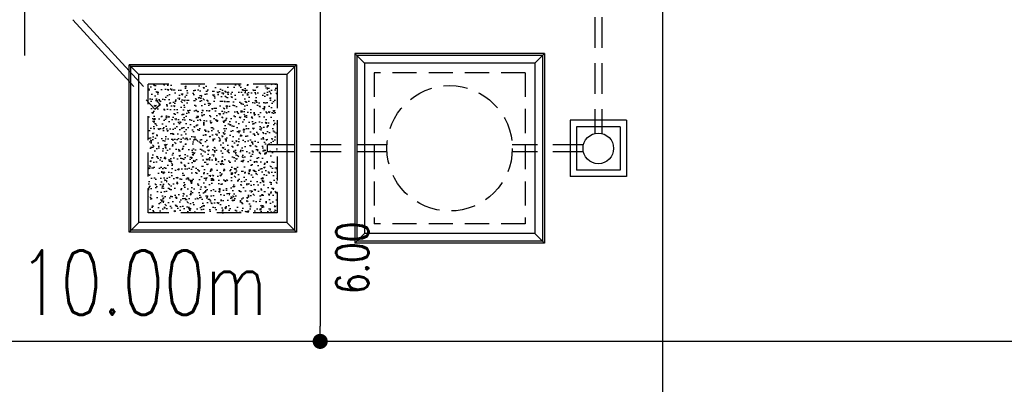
# Model space of a CAD drawing. Header units: millimetres. Extents: x 301 to 1479, y 491 to 1341.
# Tile 37 of 256: x 440 to 455, y 549 to 555. Entities that reach past the tile are written whole.
import ezdxf

# ---------------------------------------------------------------- set-up
doc = ezdxf.new("R2010")
doc.units = ezdxf.units.MM
doc.header["$LTSCALE"] = 1.5
doc.header["$MEASUREMENT"] = 0
for name, pattern in [('HIDDEN', [0.375, 0.25, -0.125]), ('HIDDEN2', [4.7625, 3.175, -1.5875]), ('PHANTOM2', [1.25, 0.625, -0.125, 0.125, -0.125, 0.125, -0.125])]:
    doc.linetypes.add(name, pattern=pattern)
for name, color, linetype in [('AP&SA', 254, 'HIDDEN'), ('Blk', 7, 'Continuous'), ('BORDER', 5, 'Continuous'), ('boundary', 3, 'Continuous'), ('Boundary Wall', 64, 'Continuous'), ('DIM', 6, 'Continuous'), ('Hatch Aggregate', 252, 'Continuous'), ('Kerb', 251, 'Continuous'), ('P. Septic tank', 2, 'Continuous'), ('P. Sewr Manhole', 49, 'Continuous'), ('PVC Pipe 110', 69, 'Continuous'), ('PVC Sewer Pipe 110', 24, 'Continuous'), ('TEXT', 7, 'Continuous')]:
    doc.layers.add(name, color=color, linetype=linetype)
doc.styles.add('RS1', font='romans.shx', dxfattribs={"width": 0.75, "height": 0.5})
doc.styles.add('RS2', font='romans.shx', dxfattribs={"width": 0.75, "height": 1})
doc.styles.add('RS25', font='romans.shx', dxfattribs={"width": 0.75, "height": 1})
doc.dimstyles.new('BAM500', dxfattribs={"dimscale": 0.5, "dimtxt": 1, "dimasz": 1, "dimexe": 1, "dimexo": 1, "dimgap": 1, "dimtad": 1, "dimdec": 3, "dimzin": 0, "dimdsep": 46, "dimtxsty": 'RS25', "dimblk1": 'DOT', "dimblk2": 'DOT', "dimsah": 1, "dimcen": 3, "dimdle": 1.25, "dimse1": 1, "dimse2": 1, "dimclrd": 6, "dimclre": 6, "dimclrt": 7, "dimaunit": 1, "dimadec": 0, "dimazin": 0, "dimtfac": 0.75, "dimtdec": 3, "dimtmove": 0, "dimatfit": 3, "dimldrblk": 'DOT', "dimfxl": 1, "dimtvp": 1.5, "dimtolj": 1, "dimtzin": 0, "dimarcsym": 0})
doc.dimstyles.new('Souillac5', dxfattribs={"dimscale": 0.5, "dimtxt": 0.5, "dimasz": 0.47, "dimexe": 0, "dimexo": 1, "dimgap": 0.5, "dimtad": 1, "dimzin": 0, "dimdsep": 46, "dimtxsty": 'RS1', "dimblk": 'DOT', "dimcen": 3, "dimse1": 1, "dimse2": 1, "dimclrd": 6, "dimclre": 6, "dimclrt": 7, "dimaunit": 1, "dimadec": 0, "dimazin": 0, "dimtfac": 1, "dimtofl": 0, "dimtmove": 1, "dimatfit": 3, "dimfxl": 1, "dimtolj": 1, "dimtzin": 0, "dimlwe": -1, "dimarcsym": 0})

# ---------------------------------------------------------------- blocks, each defined once
blk = doc.blocks.new('_DOT')
at = {"color": 0, "linetype": 'ByBlock'}
blk.add_line((-0.5, 0), (-1, 0), dxfattribs=at)
at = {"color": 0, "linetype": 'ByBlock', "const_width": 0.5}
blk.add_lwpolyline([(-0.25, 0, 1), (0.25, 0, 1)], format="xyb", close=True, dxfattribs=at)
blk = doc.blocks.new('*D5')
at = {"layer": 'BORDER', "color": 6, "lineweight": -2, "transparency": 16777216}
blk.add_line((340.396, 528.745), (492.425, 549.609), dxfattribs=at)
at = {"layer": 'DEFPOINTS', "color": 0, "transparency": 16777216}
for p in [(492.908, 549.769), (492.92, 549.677), (339.888, 528.769)]:
    blk.add_point(p, dxfattribs=at)
at = {"layer": 'BORDER', "color": 6, "lineweight": -2, "transparency": 16777216, "xscale": 0.5, "yscale": 0.5, "zscale": 0.5}
for p, rotation in [((492.92, 549.677), 7.814287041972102), ((339.9, 528.677), 187.8142870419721)]:
    blk.add_blockref('_DOT', p, dxfattribs=dict(at, rotation=rotation))
at = {"layer": 'BORDER', "color": 7, "transparency": 16777216, "insert": (416.274, 540.168), "char_height": 1, "attachment_point": 5, "rotation": 7.8143, "style": 'RS25'}
blk.add_mtext('\\A1;Built ', dxfattribs=at)
blk = doc.blocks.new('*D6')
at = {"layer": 'BORDER', "color": 6, "lineweight": -2, "transparency": 16777216}
blk.add_line((450.337, 570.55), (492.458, 550.021), dxfattribs=at)
at = {"layer": 'DEFPOINTS', "color": 0, "transparency": 16777216}
for p in [(449.888, 570.769), (492.907, 549.802), (492.907, 549.802)]:
    blk.add_point(p, dxfattribs=at)
at = {"layer": 'BORDER', "color": 6, "lineweight": -2, "transparency": 16777216, "xscale": 0.5, "yscale": 0.5, "zscale": 0.5}
for p, rotation in [((449.888, 570.769), 154.0158516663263), ((492.907, 549.802), 334.0158516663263)]:
    blk.add_blockref('_DOT', p, dxfattribs=dict(at, rotation=rotation))
at = {"layer": 'BORDER', "color": 7, "transparency": 16777216, "insert": (471.836, 561.184), "char_height": 1, "attachment_point": 5, "rotation": 334.0159, "style": 'RS25'}
blk.add_mtext('\\A1;Built', dxfattribs=at)
blk = doc.blocks.new('SSSU-D2')
at = {"layer": 'Hatch Aggregate'}
h = blk.add_hatch(dxfattribs=at)
h.set_pattern_fill('AR-CONC', color=256, scale=0.03, angle=90)
h.set_pattern_definition([(140, (33566.527, -774235.52378), (0.018825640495, 0.21517805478), [0.0225, -0.2475]), (85, (33566.527, -774235.52378), (-0.22565764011, -0.041625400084), [0.018, -0.198]), (190.45144446, (33566.52857, -774235.50584), (-0.20683199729, 0.17355265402), [0.0191220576, -0.2103426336]), (136.1842, (33566.467, -774235.52378), (0.04965578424, 0.3201723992), [0.03375, -0.37125]), (186.63563549, (33566.47114, -774235.4971), (-0.29223558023, 0.2803985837), [0.0286831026, -0.315514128]), (81.18416399, (33566.467, -774235.52378), (-0.29223558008, 0.28039858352), [0.027, -0.2970000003]), (111, (33566.482, -774235.49378), (0.1207856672, 0.179072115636), [0.0225, -0.2475]), (56, (33566.482, -774235.49378), (-0.217545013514, 0.072994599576), [0.018, -0.198]), (161.45144474, (33566.49207, -774235.47885), (-0.09675934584, 0.25206671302), [0.019122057, -0.2103426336]), (127.5, (33566.527, -774235.523775), (-0.0998681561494, 0.003647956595), [0, -0.1956, 0, -0.201, 0, -0.19875]), (97.5, (33566.527, -774235.52378), (-0.118323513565, 0.078920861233), [0, -0.1146, 0, -0.1911, 0, -0.07575]), (57.5, (33566.527, -774235.590675), (0.00676646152, 0.160146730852), [0, -0.075, 0, -0.234, 0, -0.3105]), (47.5, (33566.527, -774235.62068), (-0.0300314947, 0.174955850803), [0, -0.0975, 0, -0.1554, 0, -0.2205])])
h.paths.add_polyline_path([(-4.45, -11.8), (-2.445, -11.8), (-2.445, -9.8), (-4.45, -9.8)])
at = {"layer": 'AP&SA', "linetype": 'HIDDEN'}
for p, q in [((1.41, -9.625), (-0.94, -9.625)), ((-0.94, -9.625), (-0.94, -11.975)), ((1.41, -9.625), (1.41, -11.975)), ((-4.45, -11.8), (-4.45, -9.8)), ((-2.445, -9.8), (-4.45, -9.8)), ((-2.445, -9.8), (-2.445, -11.8)), ((-2.445, -11.8), (-4.45, -11.8)), ((1.41, -11.975), (-0.94, -11.975))]:
    blk.add_line(p, q, dxfattribs=at)
at = {"layer": 'Boundary Wall', "linetype": 'ByBlock'}
blk.add_line((-6.375, -7.8), (-6.375, -9.355), dxfattribs=at)
at = {"layer": 'Kerb'}
for p, q in [((-1.24, -9.325), (-1.24, -12.275)), ((1.71, -9.325), (-1.24, -9.325)), ((-1.24, -9.325), (-1.09, -9.475)), ((1.71, -9.325), (1.56, -9.475)), ((1.71, -9.325), (1.71, -12.275)), ((-1.21, -9.355), (-1.21, -12.245)), ((1.68, -9.355), (-1.21, -9.355)), ((1.56, -9.475), (-1.09, -9.475)), ((-1.09, -9.475), (-1.09, -12.125)), ((1.56, -9.475), (1.56, -12.125)), ((1.68, -9.355), (1.68, -12.245)), ((-4.75, -12.1), (-4.75, -9.5)), ((-2.145, -9.5), (-4.75, -9.5)), ((-4.6, -9.65), (-4.75, -9.5)), ((-4.72, -12.07), (-4.72, -9.53)), ((-2.175, -9.53), (-4.72, -9.53)), ((-2.295, -9.65), (-2.145, -9.5)), ((-2.175, -9.53), (-2.175, -12.07)), ((-2.145, -9.5), (-2.145, -12.1)), ((-4.6, -11.95), (-4.6, -9.65)), ((-2.295, -9.65), (-4.6, -9.65)), ((-2.295, -9.65), (-2.295, -11.95)), ((2.11, -10.363), (2.11, -11.238)), ((2.985, -10.363), (2.11, -10.363)), ((2.985, -10.363), (2.985, -11.238)), ((2.21, -10.463), (2.21, -11.138)), ((2.885, -10.463), (2.21, -10.463)), ((2.885, -10.463), (2.885, -11.138)), ((2.885, -11.138), (2.21, -11.138)), ((2.985, -11.238), (2.11, -11.238)), ((-4.6, -11.95), (-4.75, -12.1)), ((-2.175, -12.07), (-4.72, -12.07)), ((-2.295, -11.95), (-4.6, -11.95)), ((-2.295, -11.95), (-2.145, -12.1)), ((-2.145, -12.1), (-4.75, -12.1)), ((-1.24, -12.275), (-1.09, -12.125)), ((1.68, -12.245), (-1.21, -12.245)), ((1.56, -12.125), (-1.09, -12.125)), ((1.71, -12.275), (1.56, -12.125)), ((1.71, -12.275), (-1.24, -12.275))]:
    blk.add_line(p, q, dxfattribs=at)
at = {"layer": 'P. Septic tank', "linetype": 'HIDDEN'}
blk.add_circle((0.235, -10.8), 0.975, dxfattribs=at)
at = {"layer": 'P. Sewr Manhole'}
blk.add_circle((2.547, -10.8), 0.238, dxfattribs=at)
at = {"layer": 'PVC Pipe 110', "linetype": 'PHANTOM2', "ltscale": 1.5}
for p, q in [((-5.622, -8.8), (-4.349, -10.192)), ((-5.473, -8.8), (-4.268, -10.118))]:
    blk.add_line(p, q, dxfattribs=at)
at = {"layer": 'PVC Pipe 110', "linetype": 'PHANTOM2', "ltscale": 2}
blk.add_line((-4.349, -10.192), (-4.268, -10.118), dxfattribs=at)
at = {"layer": 'PVC Sewer Pipe 110', "linetype": 'HIDDEN2', "ltscale": 0.1}
for p, q in [((2.492, -7.331), (2.492, -10.569)), ((2.602, -7.331), (2.602, -10.569)), ((-0.738, -10.745), (-2.595, -10.745)), ((-0.738, -10.855), (-2.595, -10.855)), ((2.316, -10.745), (1.208, -10.745)), ((2.316, -10.855), (1.208, -10.855))]:
    blk.add_line(p, q, dxfattribs=at)
at = {"layer": 'PVC Sewer Pipe 110', "linetype": 'HIDDEN2'}
blk.add_line((-2.595, -10.855), (-2.595, -10.745), dxfattribs=at)
blk = doc.blocks.new('*D36')
at = {"layer": 'DEFPOINTS', "color": 0, "transparency": 16777216}
for p in [(444.56, 555.769), (444.56, 549.769), (444.56, 549.769)]:
    blk.add_point(p, dxfattribs=at)
at = {"layer": 'DIM', "color": 6, "lineweight": -2, "transparency": 16777216}
blk.add_line((444.56, 555.534), (444.56, 550.004), dxfattribs=at)
at = {"layer": 'DIM', "color": 6, "lineweight": -2, "transparency": 16777216, "xscale": 0.235, "yscale": 0.235, "zscale": 0.235}
for p, rotation in [((444.56, 555.769), 90), ((444.56, 549.769), 270)]:
    blk.add_blockref('_DOT', p, dxfattribs=dict(at, rotation=rotation))
at = {"layer": 'DIM', "color": 7, "transparency": 16777216, "insert": (445.06, 551.067), "char_height": 0.5, "attachment_point": 5, "rotation": 90, "style": 'RS1'}
blk.add_mtext('\\A1;6.00', dxfattribs=at)

msp = doc.modelspace()

# ---------------------------------------------------------------- linework, layer by layer
at = {"layer": 'boundary'}
for p, q in [((449.8876, 528.769), (449.8876, 570.769)), ((492.9076, 549.769), (389.8876, 549.769))]:
    msp.add_line(p, q, dxfattribs=at)

# ---------------------------------------------------------------- block references
at = {"layer": 'Blk'}
msp.add_blockref('SSSU-D2', (446.3376, 563.569), dxfattribs=at)

# ---------------------------------------------------------------- texts
at = {"layer": 'TEXT', "style": 'RS2', "width": 0.75}
msp.add_text('10.00m', height=1, rotation=0.01044, dxfattribs=at).set_placement((439.8806, 550.1818))

# ---------------------------------------------------------------- dimensions: what is measured, and where the dimension line sits
at = {"layer": 'BORDER'}
for p1, p2, distance, text, picture, middle in [((449.8876, 570.769), (492.9074, 549.8016), 0, 'Built', '*D6', (471.8356, 561.1842)), ((339.8876, 528.769), (492.9076, 549.769), -0.0926, 'Built ', '*D5', (416.2742, 540.1679))]:
    dim = msp.add_aligned_dim(p1=p1, p2=p2, distance=distance, text=text, dimstyle='BAM500', dxfattribs=at)
    dim.commit()
    dim.dimension.update_dxf_attribs({"geometry": picture, "text_midpoint": middle})
at = {"layer": 'DIM'}
dim = msp.add_linear_dim(base=(444.5598, 549.769), p1=(444.5598, 555.769), p2=(444.5598, 549.769), angle=90, dimstyle='Souillac5', override={"dimtad": 4, "dimjust": 2}, dxfattribs=at)
dim.commit()
dim.dimension.update_dxf_attribs({"geometry": '*D36', "text_midpoint": (445.0598, 551.0665)})

doc.saveas('drawing.dxf')
